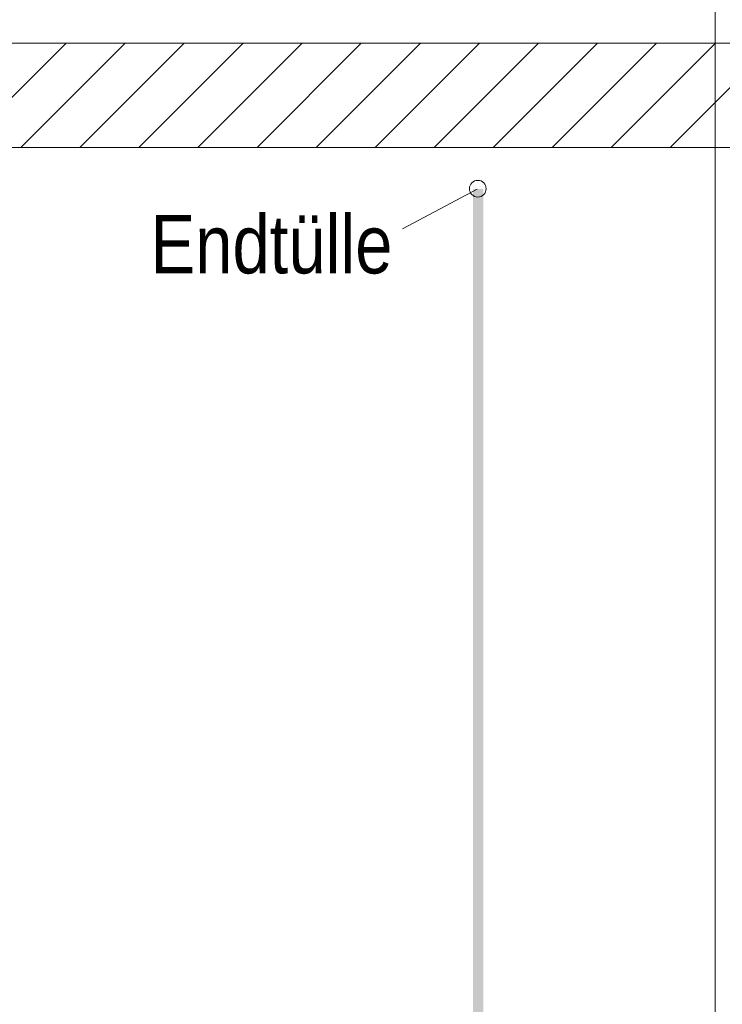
# Model space of a CAD drawing. Extents: x -420 to 300, y 62 to 1162.
# Tile 81 of 256: x 146 to 163, y 702 to 726. Entities that reach past the tile are written whole.
import ezdxf
from ezdxf.lldxf.tags import DXFTag

# ---------------------------------------------------------------- set-up
doc = ezdxf.new("R2010")
doc.units = 0
doc.layers.get('0').update_dxf_attribs({"lineweight": 35})
for name, color, linetype, lineweight, true_color in [('E_Betonbaudose', 1, 'Continuous', 13, 0xff0000), ('E_Detail_Beschriftung', 7, 'Continuous', 13, 0x009900), ('E_Detail_Wandschraffur', 7, 'Continuous', 5, 0xc0c0c0)]:
    doc.layers.add(name, color=color, linetype=linetype, lineweight=lineweight, true_color=true_color)
doc.layers.add('E_Detail_Linie_Text_Bem', color=7, linetype='Continuous', lineweight=13)
doc.styles.get("Standard").update_dxf_attribs({"font": 'ARIALN.TTF'})
tags = doc.linetypes.add('fein_strichliert', pattern=[4, 1, -2, 1]).pattern_tags.tags
tags[8:9] = [DXFTag(74, 4), DXFTag(75, 0), DXFTag(340, '0'), DXFTag(46, 0.0), DXFTag(50, 0.0), DXFTag(44, 0.0), DXFTag(45, 0.0)]
tags[6:7] = [DXFTag(74, 4), DXFTag(75, 0), DXFTag(340, '0'), DXFTag(46, 0.0), DXFTag(50, 0.0), DXFTag(44, 0.0), DXFTag(45, 0.0)]
tags[4:5] = [DXFTag(74, 4), DXFTag(75, 0), DXFTag(340, '0'), DXFTag(46, 0.0), DXFTag(50, 0.0), DXFTag(44, 0.0), DXFTag(45, 0.0)]
tags = doc.linetypes.add('fein_strichliert-A06G9FCV8I', pattern=[4, 1, -2, 1]).pattern_tags.tags
tags[8:9] = [DXFTag(74, 4), DXFTag(75, 0), DXFTag(340, '0'), DXFTag(46, 0.0), DXFTag(50, 0.0), DXFTag(44, 0.0), DXFTag(45, 0.0)]
tags[6:7] = [DXFTag(74, 4), DXFTag(75, 0), DXFTag(340, '0'), DXFTag(46, 0.0), DXFTag(50, 0.0), DXFTag(44, 0.0), DXFTag(45, 0.0)]
tags[4:5] = [DXFTag(74, 4), DXFTag(75, 0), DXFTag(340, '0'), DXFTag(46, 0.0), DXFTag(50, 0.0), DXFTag(44, 0.0), DXFTag(45, 0.0)]

# ---------------------------------------------------------------- blocks, each defined once
blk = doc.blocks.new('Referenz-A06G9FCZ8I')
at = {"layer": 'E_Betonbaudose', "linetype": 'Continuous', "ltscale": 0.13}
blk.add_circle((157.351, 722.015), 0.2, dxfattribs=at)
at = {"layer": 'E_Detail_Linie_Text_Bem', "linetype": 'fein_strichliert-A06G9FCV8I', "ltscale": 0.65}
blk.add_line((163.037, 682.197), (163.037, 735.076), dxfattribs=at)
at = {"layer": 'E_Detail_Linie_Text_Bem', "linetype": 'Continuous', "ltscale": 0.13}
for p, q in [((171.927, 725.505), (120.6, 725.505)), ((120.6, 723.005), (169.427, 723.005)), ((130.993, 723.005), (171.927, 723.005))]:
    blk.add_line(p, q, dxfattribs=at)
at = {"layer": 'E_Detail_Linie_Text_Bem', "color": 0, "linetype": 'Continuous', "ltscale": 0.13}
blk.add_line((155.549, 721.053), (157.339, 722.005), dxfattribs=at)
at = {"layer": 'E_Detail_Linie_Text_Bem', "linetype": 'Continuous', "ltscale": 0.13}
blk.add_solid([(157.485, 722.006), (157.485, 688.005), (157.235, 722.004), (157.235, 688.005)], dxfattribs=at)
at = {"layer": 'E_Detail_Wandschraffur', "linetype": 'ByBlock', "ltscale": 0.13}
for p, q in [((144.989, 723.005), (147.489, 725.505)), ((147.817, 723.005), (150.317, 725.505)), ((150.646, 723.005), (153.146, 725.505)), ((153.474, 723.005), (155.974, 725.505)), ((156.303, 723.005), (158.803, 725.505)), ((159.131, 723.005), (161.631, 725.505)), ((161.96, 723.005), (164.46, 725.505))]:
    blk.add_line(p, q, dxfattribs=at)
at = {"layer": 'E_Detail_Wandschraffur', "linetype": 'fein_strichliert', "ltscale": 0.13}
for p, q in [((146.403, 723.005), (148.903, 725.505)), ((149.232, 723.005), (151.732, 725.505)), ((152.06, 723.005), (154.56, 725.505)), ((154.889, 723.005), (157.389, 725.505)), ((157.717, 723.005), (160.217, 725.505)), ((160.545, 723.005), (163.045, 725.505))]:
    blk.add_line(p, q, dxfattribs=at)
at = {"layer": 'E_Detail_Beschriftung', "linetype": 'Continuous', "ltscale": 0.13, "insert": (149.511, 721.384), "char_height": 1.4, "attachment_point": 1}
blk.add_mtext('{\\fArial Narrow;Endtülle}', dxfattribs=at)

msp = doc.modelspace()

# ---------------------------------------------------------------- block references
at = {"color": 8, "lineweight": 25, "ltscale": 0.25, "true_color": 0x808080}
msp.add_blockref('Referenz-A06G9FCZ8I', (0, 0), dxfattribs=at)

doc.saveas('drawing.dxf')
